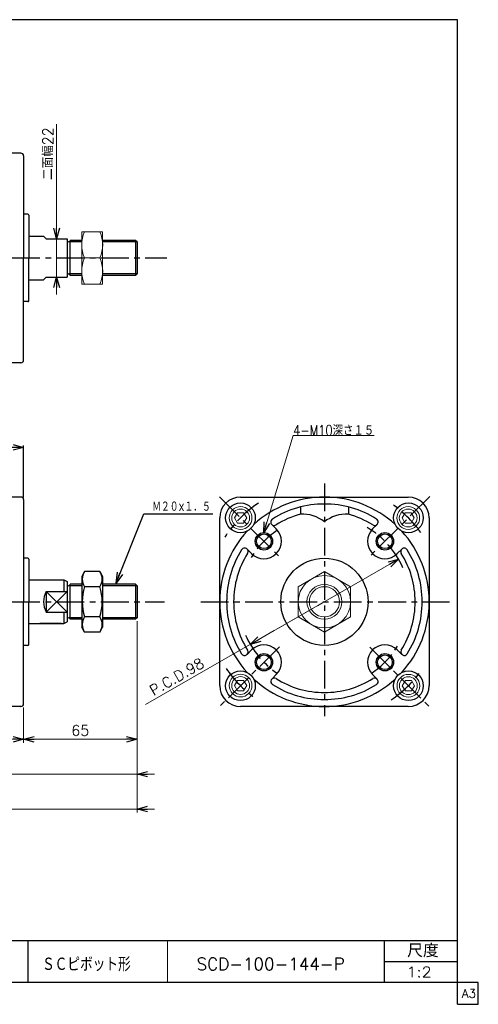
# Model space of a CAD drawing. Header units: millimetres. Extents: x -380 to 408, y -281 to 283.
# Tile 2 of 2: x 145 to 408, y -281 to 283. Entities that reach past the tile are written whole.
import ezdxf
from ezdxf.enums import TextEntityAlignment as Align

# ---------------------------------------------------------------- set-up
doc = ezdxf.new("R2010")
doc.units = ezdxf.units.MM
doc.header["$LTSCALE"] = 0.5
doc.linetypes.add('CENTER', pattern=[50.8, 31.75, -6.35, 6.35, -6.35])
doc.layers.add('ZUWAKU', color=7, linetype='Continuous')
doc.styles.add('FdaStyle0', font='txt.shx', dxfattribs={"bigfont": 'bigfont'})
doc.dimstyles.new('DaDimRotatedStyle', dxfattribs={"dimtxt": 6, "dimasz": 6.000004, "dimexe": 2, "dimexo": 2, "dimgap": 2, "dimtad": 3, "dimdsep": 46, "dimtxsty": 'FdaStyle0', "dimblk1": 'OPEN30', "dimblk2": 'OPEN30', "dimsah": 1, "dimcen": 0.09, "dimclrd": 4, "dimclre": 4, "dimclrt": 4, "dimadec": 0, "dimazin": 2, "dimtfac": 1, "dimtdec": 4, "dimtmove": 0, "dimatfit": 0, "dimfxl": 1, "dimarcsym": 0})

# ---------------------------------------------------------------- blocks, each defined once
blk = doc.blocks.new('_OPEN30')
at = {"color": 0, "linetype": 'ByBlock', "lineweight": -2}
for p, q in [((-1, 0.267949), (0, 0)), ((0, 0), (-1, -0.267949)), ((0, 0), (-1, 0))]:
    blk.add_line(p, q, dxfattribs=at)
blk = doc.blocks.new('DC_GROUP_Φ100_1')
at = {"color": 4, "linetype": 'Continuous', "lineweight": 25}
for p, q in [((182.47, -33.11), (180.84, -35.93)), ((191.22, -33.11), (182.47, -33.11)), ((191.22, -33.11), (192.84, -35.93)), ((180.84, -35.93), (180.84, -64.93)), ((192.84, -35.93), (192.84, -64.93)), ((191.22, -41.77), (182.47, -41.77)), ((191.22, -59.09), (182.47, -59.09)), ((182.47, -67.75), (180.84, -64.93)), ((191.22, -67.75), (192.84, -64.93)), ((191.22, -67.75), (182.47, -67.75))]:
    blk.add_line(p, q, dxfattribs=at)
for centre, radius, start, end in [((188.8, -37.44), 7.67, 145.6111, 214.3889), ((184.89, -37.44), 7.67, 325.6111, 34.3889), ((209.79, -50.43), 28.66, 162.4111, 197.5889), ((163.9, -50.43), 28.66, 342.4111, 17.5889), ((188.8, -63.42), 7.67, 145.6111, 214.3889), ((184.89, -63.42), 7.67, 325.6111, 34.3889)]:
    blk.add_arc(centre, radius, start, end, dxfattribs=at)
blk = doc.blocks.new('DC_GROUP_Φ100_2')
at = {"color": 4, "linetype": 'Continuous', "lineweight": 13}
for p, q in [((192.84, 161.52), (180.84, 161.52)), ((180.84, 161.52), (180.84, 131.52)), ((192.84, 131.52), (192.84, 161.52)), ((182.46, 146.52), (191.23, 146.52)), ((180.84, 131.52), (192.84, 131.52))]:
    blk.add_line(p, q, dxfattribs=at)
for centre, start, end in [((198.92, 154.02), 155.495, 204.505), ((174.77, 154.02), 335.495, 24.505), ((198.92, 139.02), 155.495, 204.505), ((174.77, 139.02), 335.495, 24.505)]:
    blk.add_arc(centre, 18.08, start, end, dxfattribs=at)
blk = doc.blocks.new('*D3')
at = {"color": 4, "linetype": 'Continuous', "lineweight": 13}
for p, q in [((-136.44, -110.93), (-136.44, -131.18)), ((147.56, -110.93), (147.56, -131.18)), ((-136.44, -129.18), (147.56, -129.18))]:
    blk.add_line(p, q, dxfattribs=at)
at = {"color": 4, "xscale": 6.000005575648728, "yscale": 5.999978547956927}
for p, rotation in [((-136.44, -129.18), 180), ((147.56, -129.18), 360)]:
    blk.add_blockref('_OPEN30', p, dxfattribs=dict(at, rotation=rotation))
at = {"color": 4, "insert": (5.56, -127.18), "char_height": 6, "width": 30, "attachment_point": 8, "style": 'FdaStyle0'}
blk.add_mtext('\\T1.00;284', dxfattribs=at)
blk = doc.blocks.new('*D4')
at = {"color": 4, "linetype": 'Continuous', "lineweight": 13}
for p, q in [((212.56, -61.61), (212.56, -131.18)), ((147.56, -110.93), (147.56, -131.18)), ((147.56, -129.18), (212.56, -129.18))]:
    blk.add_line(p, q, dxfattribs=at)
at = {"color": 4, "xscale": 6.000005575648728, "yscale": 5.999978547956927}
for p, rotation in [((147.56, -129.18), 180), ((212.56, -129.18), 360)]:
    blk.add_blockref('_OPEN30', p, dxfattribs=dict(at, rotation=rotation))
at = {"color": 4, "insert": (180.06, -127.18), "char_height": 6, "width": 22.5, "attachment_point": 8, "style": 'FdaStyle0'}
blk.add_mtext('\\T1.00;65', dxfattribs=at)
blk = doc.blocks.new('DA_IMAGEDIMGROUP_1')
at = {"color": 4, "linetype": 'Continuous', "lineweight": 13}
for p, q in [((212.56, -61.61), (212.56, -151.18)), ((-136.44, -110.93), (-136.44, -151.18)), ((-146.44, -149.18), (-136.44, -149.18)), ((-136.44, -149.18), (212.56, -149.18)), ((222.56, -149.18), (212.56, -149.18))]:
    blk.add_line(p, q, dxfattribs=at)
at = {"color": 4, "xscale": 6.000005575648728, "yscale": 5.999978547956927}
for p, rotation in [((-136.44, -149.18), 360), ((212.56, -149.18), 180)]:
    blk.add_blockref('_OPEN30', p, dxfattribs=dict(at, rotation=rotation))
at = {"color": 4, "insert": (38.06, -147.18), "char_height": 6, "width": 30, "attachment_point": 8, "style": 'FdaStyle0'}
blk.add_mtext('\\T1.00;349', dxfattribs=at)
blk = doc.blocks.new('DC_GROUP_Φ100_8')
at = {"color": 4, "linetype": 'Continuous', "lineweight": 13}
for p, q in [((270.13, 0.57), (268.4, -2.43)), ((273.6, 0.57), (270.13, 0.57)), ((275.33, -2.43), (273.6, 0.57)), ((268.4, -2.43), (270.13, -5.43)), ((270.13, -5.43), (273.6, -5.43)), ((273.6, -5.43), (275.33, -2.43))]:
    blk.add_line(p, q, dxfattribs=at)
for radius in [6.5, 5.11]:
    blk.add_circle((271.87, -2.43), radius, dxfattribs=at)
blk = doc.blocks.new('DC_GROUP_Φ100_9')
at = {"color": 4, "linetype": 'Continuous', "lineweight": 13}
for p, q in [((366.13, 0.57), (364.4, -2.43)), ((369.6, 0.57), (366.13, 0.57)), ((371.33, -2.43), (369.6, 0.57)), ((364.4, -2.43), (366.13, -5.43)), ((366.13, -5.43), (369.6, -5.43)), ((369.6, -5.43), (371.33, -2.43))]:
    blk.add_line(p, q, dxfattribs=at)
for radius in [6.5, 5.11]:
    blk.add_circle((367.87, -2.43), radius, dxfattribs=at)
blk = doc.blocks.new('DC_GROUP_Φ100_10')
at = {"color": 4, "linetype": 'Continuous', "lineweight": 13}
for p, q in [((366.22, -95.51), (364.48, -98.51)), ((369.68, -95.51), (366.22, -95.51)), ((371.41, -98.51), (369.68, -95.51)), ((364.48, -98.51), (366.22, -101.51)), ((366.22, -101.51), (369.68, -101.51)), ((369.68, -101.51), (371.41, -98.51))]:
    blk.add_line(p, q, dxfattribs=at)
for radius in [6.5, 5.11]:
    blk.add_circle((367.95, -98.51), radius, dxfattribs=at)
blk = doc.blocks.new('DC_GROUP_Φ100_11')
at = {"color": 4, "linetype": 'Continuous', "lineweight": 13}
for p, q in [((270.13, -95.43), (268.4, -98.43)), ((273.6, -95.43), (270.13, -95.43)), ((275.33, -98.43), (273.6, -95.43)), ((268.4, -98.43), (270.13, -101.43)), ((270.13, -101.43), (273.6, -101.43)), ((273.6, -101.43), (275.33, -98.43))]:
    blk.add_line(p, q, dxfattribs=at)
for radius in [6.5, 5.11]:
    blk.add_circle((271.87, -98.43), radius, dxfattribs=at)
blk = doc.blocks.new('DC_GROUP_Φ100_12')
at = {"color": 4, "linetype": 'Continuous', "lineweight": 13}
for p, q in [((319.87, -33.11), (304.87, -41.77)), ((334.87, -41.77), (319.87, -33.11)), ((304.87, -41.77), (304.87, -59.09)), ((334.87, -59.09), (334.87, -41.77)), ((304.87, -59.09), (319.87, -67.75)), ((319.87, -67.75), (334.87, -59.09))]:
    blk.add_line(p, q, dxfattribs=at)
for radius in [15, 10, 8.65]:
    blk.add_circle((319.87, -50.43), radius, dxfattribs=at)
blk = doc.blocks.new('DA_IMAGEDIMGROUP_2')
at = {"color": 4, "linetype": 'Continuous', "lineweight": 13}
for p, q in [((166.46, 223.25), (166.46, 157.52)), ((166.46, 135.52), (166.46, 157.52)), ((166.46, 125.52), (166.46, 135.52))]:
    blk.add_line(p, q, dxfattribs=at)
at = {"color": 4, "xscale": 6.000005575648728, "yscale": 5.999978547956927}
for p, rotation in [((166.46, 157.52), 270), ((166.46, 135.52), 90)]:
    blk.add_blockref('_OPEN30', p, dxfattribs=dict(at, rotation=rotation))
at = {"color": 4, "insert": (164.46, 191.25), "char_height": 6, "width": 45, "attachment_point": 7, "rotation": 90, "style": 'FdaStyle0'}
blk.add_mtext('\\T1.00;二面幅22', dxfattribs=at)
blk = doc.blocks.new('DA_IMAGEDIMGROUP_3')
at = {"color": 4, "linetype": 'Continuous', "lineweight": 13}
for p, q in [((212.56, -61.61), (212.56, -171.18)), ((-186.44, -77.43), (-186.44, -171.18)), ((-196.44, -169.18), (-186.44, -169.18)), ((-186.44, -169.18), (212.56, -169.18)), ((222.56, -169.18), (212.56, -169.18))]:
    blk.add_line(p, q, dxfattribs=at)
at = {"color": 4, "xscale": 6.000005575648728, "yscale": 5.999978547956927}
for p, rotation in [((-186.44, -169.18), 360), ((212.56, -169.18), 180)]:
    blk.add_blockref('_OPEN30', p, dxfattribs=dict(at, rotation=rotation))
at = {"color": 4, "insert": (13.06, -167.18), "char_height": 6, "width": 30, "attachment_point": 8, "style": 'FdaStyle0'}
blk.add_mtext('\\T1.00;399', dxfattribs=at)
blk = doc.blocks.new('DA_IMAGEDIMGROUP_4')
at = {"color": 4, "linetype": 'Continuous', "lineweight": 13}
blk.add_line((217.46, -109.35), (362.34, -25.99), dxfattribs=at)
at = {"color": 4, "xscale": 6.000005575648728, "yscale": 5.999978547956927, "rotation": 29.91510563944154}
blk.add_blockref('_OPEN30', (362.34, -25.99), dxfattribs=at)
at = {"color": 4, "insert": (251.58, -87.41), "char_height": 6, "width": 55.5, "attachment_point": 9, "rotation": 29.9151, "style": 'FdaStyle0'}
blk.add_mtext('\\T1.00;P.C.D.98', dxfattribs=at)

msp = doc.modelspace()

# ---------------------------------------------------------------- linework, layer by layer
at = {"color": 4, "linetype": 'Continuous', "lineweight": 25}
for p, q in [((146.056, 206.518), (120.556, 206.518)), ((147.556, 205.018), (147.556, 146.518)), ((150.056, 171.518), (147.556, 171.518)), ((150.556, 171.018), (150.556, 146.518)), ((150.556, 159.018), (159.056, 159.018)), ((159.056, 159.018), (160.556, 157.518)), ((160.556, 157.518), (172.556, 157.518)), ((172.556, 157.518), (172.556, 135.518)), ((180.845, 155.703), (173.401, 155.703)), ((174.246, 136.553), (174.246, 156.518)), ((180.845, 156.518), (174.246, 156.518)), ((211.741, 156.518), (192.845, 156.518)), ((212.556, 155.703), (192.845, 155.703)), ((212.556, 155.703), (211.741, 156.518)), ((211.741, 156.518), (211.741, 136.518)), ((212.556, 155.703), (212.556, 137.333)), ((212.556, 155.703), (212.556, 137.333)), ((147.556, 88.018), (147.556, 146.518)), ((150.556, 122.018), (150.556, 146.518)), ((159.056, 134.018), (160.556, 135.518)), ((160.556, 135.518), (172.556, 135.518)), ((180.845, 137.333), (173.401, 137.333)), ((180.845, 136.518), (174.246, 136.518)), ((212.556, 137.333), (192.845, 137.333)), ((211.741, 136.518), (192.845, 136.518)), ((212.556, 137.333), (211.741, 136.518)), ((150.556, 134.018), (159.056, 134.018)), ((150.056, 121.518), (147.556, 121.518)), ((146.056, 86.518), (120.556, 86.518)), ((147.556, 37.974), (133.556, 37.974)), ((147.556, 9.274), (147.556, 39.174)), ((146.056, 9.574), (120.556, 9.574)), ((147.556, 8.074), (147.556, -50.426)), ((271.865, 9.574), (319.865, 9.574)), ((320.111, 9.574), (367.865, 9.574)), ((306.165, 3.872), (306.165, -0.263)), ((333.565, 3.872), (333.565, -0.263)), ((200.53, -39.694), (216.395, -0.067)), ((216.395, -0.067), (255.995, -0.067)), ((259.865, -50.181), (259.865, -2.426)), ((379.865, -2.426), (379.865, -50.426)), ((289.707, -6.126), (292.288, -8.707)), ((350.023, -6.126), (347.442, -8.707)), ((275.565, -20.268), (278.146, -22.849)), ((364.165, -20.268), (361.585, -22.849)), ((150.056, -25.426), (147.556, -25.426)), ((150.556, -25.926), (150.556, -50.426)), ((150.556, -37.926), (170.556, -37.926)), ((170.556, -37.926), (170.556, -44.489)), ((170.556, -37.926), (172.556, -38.859)), ((172.556, -38.859), (172.556, -61.994)), ((160.556, -44.489), (172.556, -44.489)), ((160.556, -44.489), (160.556, -56.363)), ((172.556, -44.489), (160.556, -56.363)), ((160.556, -44.489), (172.556, -56.363)), ((180.845, -41.241), (173.401, -41.241)), ((174.246, -60.391), (174.246, -40.426)), ((180.845, -40.426), (174.246, -40.426)), ((211.741, -40.426), (192.845, -40.426)), ((212.556, -41.241), (192.845, -41.241)), ((212.556, -41.241), (211.741, -40.426)), ((211.741, -40.426), (211.741, -60.426)), ((212.556, -41.241), (212.556, -59.611)), ((212.556, -41.241), (212.556, -59.611)), ((147.556, -108.926), (147.556, -50.426)), ((150.556, -74.926), (150.556, -50.426)), ((259.865, -98.426), (259.865, -50.426)), ((379.865, -50.672), (379.865, -98.426)), ((160.556, -56.363), (172.556, -56.363)), ((170.556, -56.363), (170.556, -62.926)), ((170.556, -62.926), (172.556, -61.994)), ((180.845, -59.611), (173.401, -59.611)), ((180.845, -60.426), (174.246, -60.426)), ((212.556, -59.611), (192.845, -59.611)), ((211.741, -60.426), (192.845, -60.426)), ((212.556, -59.611), (211.741, -60.426)), ((150.556, -62.926), (170.556, -62.926)), ((169.356, -62.926), (156.873, -62.926)), ((150.056, -75.426), (147.556, -75.426)), ((275.565, -80.584), (278.146, -78.003)), ((364.165, -80.584), (361.585, -78.003)), ((289.707, -94.726), (292.288, -92.145)), ((350.023, -94.726), (347.442, -92.145)), ((146.056, -110.426), (120.556, -110.426)), ((319.62, -110.426), (271.865, -110.426)), ((367.865, -110.426), (319.865, -110.426))]:
    msp.add_line(p, q, dxfattribs=at)
at = {"color": 4, "linetype": 'Continuous', "lineweight": 13}
for p, q in [((180.845, 156.518), (180.845, 136.518)), ((285.077, -10.78), (302.004, 44.795)), ((302.004, 44.795), (348.404, 44.795))]:
    msp.add_line(p, q, dxfattribs=at)
at = {"color": 4, "linetype": 'CENTER', "lineweight": 25}
for p, q in [((-214.533, 146.518), (229.695, 146.518)), ((319.865, 17.334), (319.865, -115.888)), ((259.839, 9.601), (294.328, -24.889)), ((380.249, 9.957), (345.868, -24.423)), ((-214.533, -50.426), (228.31, -50.426)), ((249.112, -50.426), (391.537, -50.426)), ((294.088, -76.203), (259.865, -110.426)), ((345.94, -76.501), (379.865, -110.426))]:
    msp.add_line(p, q, dxfattribs=at)
at = {"color": 4, "linetype": 'CENTER', "lineweight": 13}
msp.add_line((277.394, -74.863), (319.865, -50.426), dxfattribs=at)
at = {"color": 4, "linetype": 'Continuous', "lineweight": 25}
for centre, radius in [((271.782, -2.343), 8.5), ((367.949, -2.343), 8.5), ((285.217, -15.778), 5), ((354.514, -15.778), 5), ((285.217, -15.778), 4.2), ((354.514, -15.778), 4.2), ((319.865, -50.426), 25), ((285.217, -85.074), 5), ((285.217, -85.074), 4.2), ((354.514, -85.074), 5), ((354.514, -85.074), 4.2), ((271.782, -98.509), 8.5), ((367.949, -98.509), 8.5)]:
    msp.add_circle(centre, radius, dxfattribs=at)
for centre, radius, start, end in [((146.056, 205.018), 1.5, 0, 90), ((150.056, 171.018), 0.5, 0, 90), ((173.401, 156.518), 0.845, 180, 357.62816), ((173.401, 136.518), 0.845, 2.37184, 180), ((150.056, 122.018), 0.5, 270, 0), ((146.056, 88.018), 1.5, 270, 0), ((146.056, 8.074), 1.5, 0, 90), ((271.865, -2.426), 12, 90, 180), ((319.865, -50.426), 60, 90, 132.42335), ((319.865, -50.426), 60, 47.57665, 89.76563), ((367.865, -2.426), 12, 0, 90), ((319.865, -50.426), 56, 90, 122.16041), ((319.865, -50.426), 56, 57.83959, 90), ((291.122, -4.712), 2, 122.16041, 302.16041), ((319.865, -50.426), 52, 105.27556, 122.16041), ((307.327, -20.23), 20, 51.01605, 93.32953), ((332.404, -20.23), 20, 86.67047, 128.98395), ((319.865, -50.426), 52, 57.83959, 74.72444), ((348.609, -4.712), 2, 237.83959, 57.83959), ((319.865, -50.426), 60, 137.57665, 179.76563), ((285.217, -15.778), 10, 225, 45), ((354.514, -15.778), 10, 135, 315), ((319.865, -50.426), 60, 0, 42.42335), ((319.865, -50.426), 56, 147.83959, 180), ((274.151, -21.682), 2, 327.83959, 147.83959), ((365.58, -21.682), 2, 32.16041, 212.16041), ((319.865, -50.426), 56, 0, 32.16041), ((150.056, -25.926), 0.5, 0, 90), ((319.865, -50.426), 52, 147.83959, 180), ((319.865, -50.426), 52, 0, 32.16041), ((171.556, -50.426), 12.5, 151.64236, 208.35764), ((173.401, -40.426), 0.845, 180, 357.62816), ((319.865, -50.426), 60, 180, 222.42335), ((319.865, -50.426), 56, 180, 212.16041), ((319.865, -50.426), 52, 180, 212.16041), ((319.865, -50.426), 52, 327.83959, 360), ((319.865, -50.426), 60, 317.57665, 359.76563), ((319.865, -50.426), 56, 327.83959, 360), ((173.401, -60.426), 0.845, 2.37184, 180), ((150.056, -74.926), 0.5, 270, 0), ((274.151, -79.17), 2, 212.16041, 32.16041), ((285.217, -85.074), 10, 315, 135), ((354.514, -85.074), 10, 45, 225), ((365.58, -79.17), 2, 147.83959, 327.83959), ((319.865, -50.426), 60, 227.57665, 269.76563), ((291.122, -96.14), 2, 57.83959, 237.83959), ((319.865, -50.426), 52, 237.83959, 270), ((319.865, -50.426), 52, 270, 302.16041), ((319.865, -50.426), 60, 270, 312.42335), ((348.609, -96.14), 2, 302.16041, 122.16041), ((271.865, -98.426), 12, 180, 270), ((319.865, -50.426), 56, 237.83959, 270), ((319.865, -50.426), 56, 270, 302.16041), ((367.865, -98.426), 12, 270, 360), ((146.056, -108.926), 1.5, 270, 0)]:
    msp.add_arc(centre, radius, start, end, dxfattribs=at)
at = {"color": 4, "linetype": 'CENTER', "lineweight": 25}
for radius, start, end in [(68, 123.76225, 147.01796), (68, 35.63092, 56.42583), (49, 123.2866, 148.90521), (49, 23.41068, 60.04185), (49, 202.9025, 236.53462), (49, 303.2866, 328.74767), (68, 214.11193, 233.85732), (68, 304.16893, 324.62568)]:
    msp.add_arc((319.865, -50.426), radius, start, end, dxfattribs=at)
at = {"layer": 'ZUWAKU', "color": 5, "linetype": 'Continuous', "lineweight": 25}
for p, q in [((396, 283), (-380, 283)), ((396, -281), (396, 283)), ((408, -268.5), (-380, -268.5)), ((408, -281), (408, -268.5)), ((396, -281), (408, -281))]:
    msp.add_line(p, q, dxfattribs=at)
at = {"layer": 'ZUWAKU', "color": 4, "linetype": 'Continuous', "lineweight": 25}
for p, q in [((14, -244.5), (396, -244.5)), ((150, -244.5), (150, -268.5)), ((354.27, -268.5), (354.27, -244.5)), ((354.27, -256.5), (396, -256.5))]:
    msp.add_line(p, q, dxfattribs=at)
at = {"layer": 'ZUWAKU', "color": 4, "linetype": 'Continuous', "lineweight": 13}
msp.add_line((230, -244.5), (230, -268.5), dxfattribs=at)

# ---------------------------------------------------------------- block references
at = {"linetype": 'Continuous'}
for name in ['DA_IMAGEDIMGROUP_2', 'DC_GROUP_Φ100_2', 'DC_GROUP_Φ100_8', 'DC_GROUP_Φ100_9', 'DA_IMAGEDIMGROUP_4', 'DC_GROUP_Φ100_1', 'DC_GROUP_Φ100_12', 'DA_IMAGEDIMGROUP_3', 'DA_IMAGEDIMGROUP_1', 'DC_GROUP_Φ100_11', 'DC_GROUP_Φ100_10']:
    msp.add_blockref(name, (0, 0), dxfattribs=at)
at = {"color": 4, "xscale": 6.000005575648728, "yscale": 5.999978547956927}
for p, rotation in [((147.556, 37.974), 360), ((285.077, -10.78), 253.0609191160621), ((200.53, -39.694), 248.1810151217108), ((277.394, -74.863), 209.9151056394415)]:
    msp.add_blockref('_OPEN30', p, dxfattribs=dict(at, rotation=rotation))

# ---------------------------------------------------------------- texts
at = {"color": 4, "style": 'FdaStyle0'}
for s, height, width, p, p2 in [('4-M10深さ１５', 6, 0.753247, (302.004, 44.795), (348.404, 44.795)), ('Ｍ２０×１．５', 6, 0.666667, (221.195, 1.133), (254.795, 1.133)), ('ＳＣピボット形', 8, 0.693989, (158.12, -262.075), (208.92, -262.075)), ('SCD-100-144-P', 7, 0.823301, (246.641, -261.4), (331.441, -261.4)), ('1:2', 6, 0.8, (366.87, -265.5), (381.27, -265.5))]:
    msp.add_text(s, height=height, dxfattribs=dict(at, width=width)).set_placement(p, p2, align=Align.FIT)
at = {"layer": 'ZUWAKU', "color": 4, "style": 'FdaStyle0', "width": 0.749175}
msp.add_text('尺度', height=7.6, dxfattribs=at).set_placement((367.23, -254.06), (385.39, -254.06), align=Align.FIT)
at = {"layer": 'ZUWAKU', "color": 7, "style": 'FdaStyle0', "width": 0.8}
msp.add_text('A3', height=5, dxfattribs=at).set_placement((398.615, -277.25), (406.615, -277.25), align=Align.FIT)

# ---------------------------------------------------------------- dimensions: what is measured, and where the dimension line sits
at = {"linetype": 'Continuous', "lineweight": 13}
for base, p1, p2, picture, middle in [((212.556, -129.176), (147.556, -108.926), (212.556, -59.611), '*D4', (180.056, -129.176)), ((147.556, -129.176), (-136.444, -108.926), (147.556, -108.926), '*D3', (5.556, -129.176))]:
    dim = msp.add_linear_dim(base=base, p1=p1, p2=p2, dimstyle='DaDimRotatedStyle', override={"dimtxt": 6, "dimasz": 6.000004, "dimexe": 2, "dimexo": 2, "dimgap": 2, "dimtad": 3, "dimtih": 0, "dimtoh": 0, "dimdec": 2, "dimzin": 8, "dimtxsty": 'FdaStyle0', "dimblk1": 'OPEN30', "dimblk2": 'OPEN30', "dimsah": 1, "dimclrd": 4, "dimclre": 4, "dimclrt": 4, "dimazin": 2, "dimtofl": 1, "dimatfit": 0, "dimtolj": 0, "dimtzin": 8}, dxfattribs=at)
    dim.commit()
    dim.dimension.update_dxf_attribs({"geometry": picture, "text_midpoint": middle})

doc.saveas('drawing.dxf')
